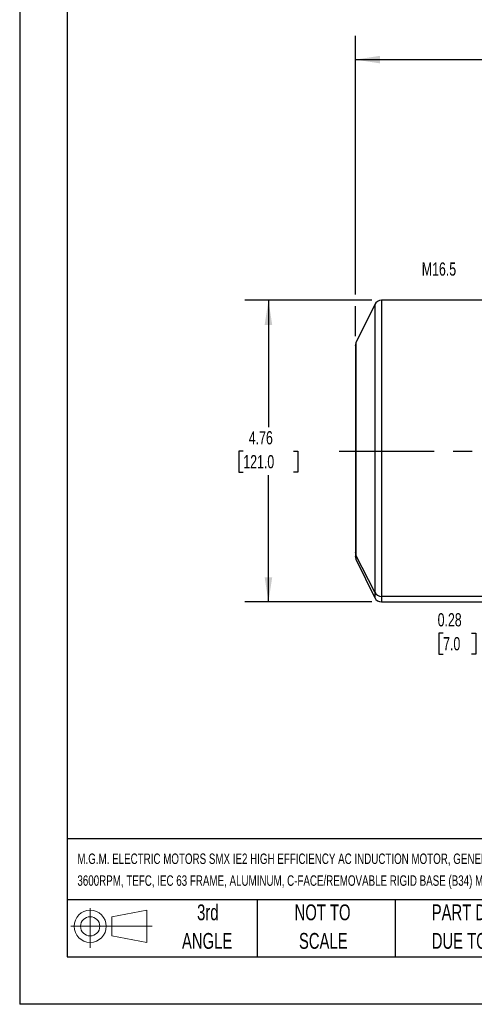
# Model space of a CAD drawing. Header units: inches. Extents: x 0 to 33, y 0 to 25.5.
# Tile 1 of 18: x 0 to 7.2, y 0 to 15.6. Entities that reach past the tile are written whole.
import ezdxf

# ---------------------------------------------------------------- set-up
doc = ezdxf.new("R2010")
doc.units = ezdxf.units.IN
doc.header["$LTSCALE"] = 3
doc.header["$MEASUREMENT"] = 0
doc.linetypes.add('CENTERX2', pattern=[0.8, 0.5, -0.1, 0.1, -0.1])
doc.layers.add('CENTER', color=40, linetype='CENTERX2')
doc.layers.add('SLD-DEFPOINTS', color=7, linetype='Continuous')
doc.layers.add('DIMENSIONS', color=140, linetype='Continuous', lineweight=25)
doc.layers.add('TEXT', color=140, linetype='Continuous', lineweight=25)
doc.styles.add('SLDTEXTSTYLE0', font='TXT', dxfattribs={"width": 0.7})
doc.dimstyles.new('SLDDIMSTYLE0', dxfattribs={"dimtxt": 0.208333, "dimasz": 0.39, "dimexe": 0, "dimexo": 0.0625, "dimgap": 0.052083, "dimtad": 0, "dimtih": 1, "dimtoh": 1, "dimrnd": 1e-09, "dimdsep": 46, "dimtxsty": 'SLDTEXTSTYLE0', "dimsah": 1, "dimcen": 0.09, "dimadec": 0, "dimazin": 2, "dimtfac": 1, "dimtmove": 0, "dimatfit": 0, "dimfxl": 0, "dimfrac": 2, "dimtolj": 1, "dimtzin": 12, "dimarcsym": 0})
doc.dimstyles.new('SLDDIMSTYLE1', dxfattribs={"dimtxt": 0.208333, "dimasz": 0.39, "dimexe": 0, "dimexo": 0.0625, "dimgap": 0.052083, "dimtad": 0, "dimtih": 1, "dimtoh": 1, "dimrnd": 1e-09, "dimzin": 12, "dimdsep": 46, "dimtxsty": 'SLDTEXTSTYLE0', "dimsah": 1, "dimcen": 0.09, "dimadec": 0, "dimazin": 3, "dimtfac": 1, "dimtofl": 0, "dimtmove": 0, "dimatfit": 3, "dimfxl": 0, "dimfrac": 2, "dimtolj": 1, "dimtzin": 12, "dimarcsym": 0})

# ---------------------------------------------------------------- blocks, each defined once
blk = doc.blocks.new('Block11')
at = {"color": 7, "linetype": 'Continuous', "lineweight": 18}
for p, q in [((0.306, 0.627), (0.306, 0)), ((0.647, 0.492), (1.202, 0.594)), ((0.647, 0.189), (0.647, 0.492)), ((1.202, 0.594), (1.202, 0.086)), ((0, 0.34), (1.284, 0.34)), ((0.647, 0.189), (1.202, 0.086))]:
    blk.add_line(p, q, dxfattribs=at)
for radius in [0.254, 0.152]:
    blk.add_circle((0.306, 0.34), radius, dxfattribs=at)
blk = doc.blocks.new('Block12')
at = {"layer": 'SLD-DEFPOINTS'}
blk.add_blockref('Block11', (0, 0), dxfattribs=at)
blk = doc.blocks.new('SW_NOTE_0_1')
at = {"layer": 'TEXT', "color": 0, "linetype": 'CENTERX2', "lineweight": 18, "char_height": 0.165, "attachment_point": 1, "style": 'SLDTEXTSTYLE0'}
for s, insert in [('M.G.M. ELECTRIC MOTORS SMX IE2 HIGH EFFICIENCY AC INDUCTION MOTOR, GENERAL PURPOSE AND INVERTER RATED, 1/4HP, 3-PHASE, 230/460 VAC,', (0, 0.213)), ('3600RPM, TEFC, IEC 63 FRAME, ALUMINUM, C-FACE/REMOVABLE RIGID BASE (B34) MOUNT', (0, -0.132))]:
    blk.add_mtext(s, dxfattribs=dict(at, insert=insert))
blk = doc.blocks.new('SW_NOTE_0_4')
at = {"layer": 'TEXT', "color": 0, "linetype": 'CENTERX2', "lineweight": 18, "char_height": 0.25, "attachment_point": 1, "style": 'SLDTEXTSTYLE0'}
for s, insert in [('PART DIMENSIONS MAY DIFFER SLIGHTLY', (0, 0.322)), ("DUE TO MANUFACTURER'S VARIANCES", (0, -0.129))]:
    blk.add_mtext(s, dxfattribs=dict(at, insert=insert))
blk = doc.blocks.new('SW_NOTE_0_5')
at = {"layer": 'TEXT', "color": 0, "linetype": 'CENTERX2', "lineweight": 18, "char_height": 0.25, "attachment_point": 2, "style": 'SLDTEXTSTYLE0'}
for s, insert in [('NOT TO', (0.621, 0.322)), ('SCALE', (0.632, -0.129))]:
    blk.add_mtext(s, dxfattribs=dict(at, insert=insert))
blk = doc.blocks.new('SW_NOTE_0_6')
at = {"layer": 'TEXT', "color": 0, "linetype": 'CENTERX2', "lineweight": 18, "char_height": 0.25, "attachment_point": 2, "style": 'SLDTEXTSTYLE0'}
for s, insert in [('3rd', (0.273, 0.322)), ('ANGLE', (0.262, -0.129))]:
    blk.add_mtext(s, dxfattribs=dict(at, insert=insert))
blk = doc.blocks.new('_D')
at = {"layer": 'DIMENSIONS'}
for p, q in [((8.216, 6.128), (8.216, 5.489)), ((8.492, 6.128), (8.492, 5.489)), ((6.69, 5.863), (6.62, 5.863)), ((6.62, 5.863), (6.62, 5.532)), ((7.136, 5.863), (7.206, 5.863)), ((7.206, 5.863), (7.206, 5.532)), ((8.216, 5.864), (7.418, 5.864)), ((8.492, 5.864), (9.242, 5.864)), ((6.62, 5.532), (6.69, 5.532)), ((7.206, 5.532), (7.136, 5.532))]:
    blk.add_line(p, q, dxfattribs=at)
for points in [[(8.216, 5.864), (7.826, 5.924), (7.826, 5.804)], [(8.492, 5.864), (8.882, 5.804), (8.882, 5.924)]]:
    blk.add_solid(points, dxfattribs=at)
at = {"layer": 'DIMENSIONS', "char_height": 0.2083, "attachment_point": 1, "style": 'SLDTEXTSTYLE0'}
for s, insert in [('0.28', (6.603, 6.178)), ('7.0', (6.69, 5.8))]:
    blk.add_mtext(s, dxfattribs=dict(at, insert=insert))
blk = doc.blocks.new('_D_4')
at = {"layer": 'DIMENSIONS'}
for p, q in [((5.565, 11.12), (3.555, 11.12)), ((3.93, 11.12), (3.93, 9.117)), ((3.533, 8.738), (3.463, 8.738)), ((3.463, 8.738), (3.463, 8.407)), ((4.326, 8.738), (4.396, 8.738)), ((4.396, 8.738), (4.396, 8.407)), ((3.463, 8.407), (3.533, 8.407)), ((4.396, 8.407), (4.326, 8.407)), ((3.93, 6.357), (3.93, 8.36)), ((5.565, 6.357), (3.555, 6.357))]:
    blk.add_line(p, q, dxfattribs=at)
for points in [[(3.93, 11.12), (3.87, 10.73), (3.99, 10.73)], [(3.93, 6.357), (3.99, 6.747), (3.87, 6.747)]]:
    blk.add_solid(points, dxfattribs=at)
at = {"layer": 'DIMENSIONS', "char_height": 0.2083, "attachment_point": 1, "style": 'SLDTEXTSTYLE0'}
for s, insert in [('4.76', (3.62, 9.053)), ('121.0', (3.533, 8.675))]:
    blk.add_mtext(s, dxfattribs=dict(at, insert=insert))
blk = doc.blocks.new('_D_5')
at = {"layer": 'DIMENSIONS'}
for p, q in [((5.303, 11.21), (5.303, 15.297)), ((13.984, 11.27), (13.984, 15.297)), ((5.303, 14.922), (8.965, 14.922)), ((9.247, 14.922), (9.177, 14.922)), ((9.177, 14.922), (9.177, 14.591)), ((10.039, 14.922), (10.109, 14.922)), ((10.109, 14.922), (10.109, 14.591)), ((13.984, 14.922), (10.322, 14.922)), ((9.177, 14.591), (9.247, 14.591)), ((10.109, 14.591), (10.039, 14.591)), ((13.984, 9.105), (13.984, 11.09)), ((5.303, 10.554), (5.303, 11.03))]:
    blk.add_line(p, q, dxfattribs=at)
for points in [[(5.303, 14.922), (5.693, 14.862), (5.693, 14.982)], [(13.984, 14.922), (13.594, 14.982), (13.594, 14.862)]]:
    blk.add_solid(points, dxfattribs=at)
at = {"layer": 'DIMENSIONS', "char_height": 0.2083, "attachment_point": 1, "style": 'SLDTEXTSTYLE0'}
for s, insert in [('8.68', (9.334, 15.237)), ('220.5', (9.247, 14.859))]:
    blk.add_mtext(s, dxfattribs=dict(at, insert=insert))

msp = doc.modelspace()

# ---------------------------------------------------------------- linework, layer by layer
at = {"color": 7, "linetype": 'Continuous'}
for p in [(0, 25.5), (33, 0)]:
    msp.add_line(p, (0, 0), dxfattribs=at)
for p, q in [((5.609, 11.054), (5.313, 10.447)), ((5.609, 11.054), (5.609, 6.508)), ((7.763, 11.12), (5.715, 11.12)), ((5.715, 11.12), (5.715, 6.444)), ((5.313, 10.447), (5.313, 7.093)), ((5.303, 10.404), (5.303, 7.135)), ((5.303, 7.135), (5.303, 7.073)), ((5.609, 6.508), (5.313, 7.093)), ((5.313, 7.093), (5.313, 7.03)), ((5.313, 7.03), (5.609, 6.423)), ((5.609, 6.508), (5.609, 6.423)), ((7.763, 6.444), (5.715, 6.444)), ((5.715, 6.444), (5.715, 6.357)), ((5.715, 6.357), (7.763, 6.357))]:
    msp.add_line(p, q)
for centre, radius, start, end in [((5.715, 11.002), 0.118, 90, 154), ((5.401, 10.404), 0.0984, 154, 180), ((5.394, 7.135), 0.0919, 180.0326, 206.9262), ((5.401, 7.073), 0.0984, 180, 206), ((5.714, 6.563), 0.119, 207.4562, 270.4605), ((5.715, 6.475), 0.118, 206, 270)]:
    msp.add_arc(centre, radius, start, end)
at = {"layer": 'CENTER'}
msp.add_line((5.047, 8.739), (14.135, 8.739), dxfattribs=at)
at = {"layer": 'TEXT'}
for p, q in [((0.75, 24.75), (0.75, 0.75)), ((32.25, 2.613), (0.75, 2.613)), ((32.25, 1.65), (0.75, 1.65)), ((3.75, 1.65), (3.75, 0.75)), ((5.931, 1.65), (5.931, 0.75)), ((0.75, 0.75), (32.25, 0.75))]:
    msp.add_line(p, q, dxfattribs=at)

# ---------------------------------------------------------------- block references
at = {"layer": 'SLD-DEFPOINTS'}
msp.add_blockref('Block12', (0.808, 0.892), dxfattribs=at)
at = {"layer": 'TEXT', "linetype": 'CENTERX2', "lineweight": 18}
for name, p in [('SW_NOTE_0_1', (0.912, 2.169)), ('SW_NOTE_0_6', (2.699, 1.256)), ('SW_NOTE_0_5', (4.164, 1.256)), ('SW_NOTE_0_4', (6.51, 1.256))]:
    msp.add_blockref(name, p, dxfattribs=at)

# ---------------------------------------------------------------- texts
at = {"layer": 'TEXT', "linetype": 'CENTERX2', "lineweight": 18, "insert": (6.353, 11.718), "char_height": 0.2083, "attachment_point": 1, "style": 'SLDTEXTSTYLE0'}
msp.add_mtext('M16.5', dxfattribs=at)

# ---------------------------------------------------------------- dimensions: what is measured, and where the dimension line sits
at = {"layer": 'DIMENSIONS'}
for base, p1, p2, angle, picture, middle in [((5.303, 14.922), (13.984, 8.955), (5.303, 10.404), 0, '_D_5', (9.643, 14.922)), ((3.93, 11.12), (5.715, 6.357), (5.715, 11.12), 90, '_D_4', (3.93, 8.739))]:
    dim = msp.add_linear_dim(base=base, p1=p1, p2=p2, angle=angle, dimstyle='SLDDIMSTYLE1', dxfattribs=at)
    dim.commit()
    dim.dimension.update_dxf_attribs({"geometry": picture, "text_midpoint": middle, "dimtype": 160})
dim = msp.add_linear_dim(base=(8.492, 5.864), p1=(8.216, 6.278), p2=(8.492, 6.278), dimstyle='SLDDIMSTYLE0', dxfattribs=at)
dim.commit()
dim.dimension.update_dxf_attribs({"geometry": '_D', "text_midpoint": (6.913, 5.864), "dimtype": 160})

doc.saveas('drawing.dxf')
